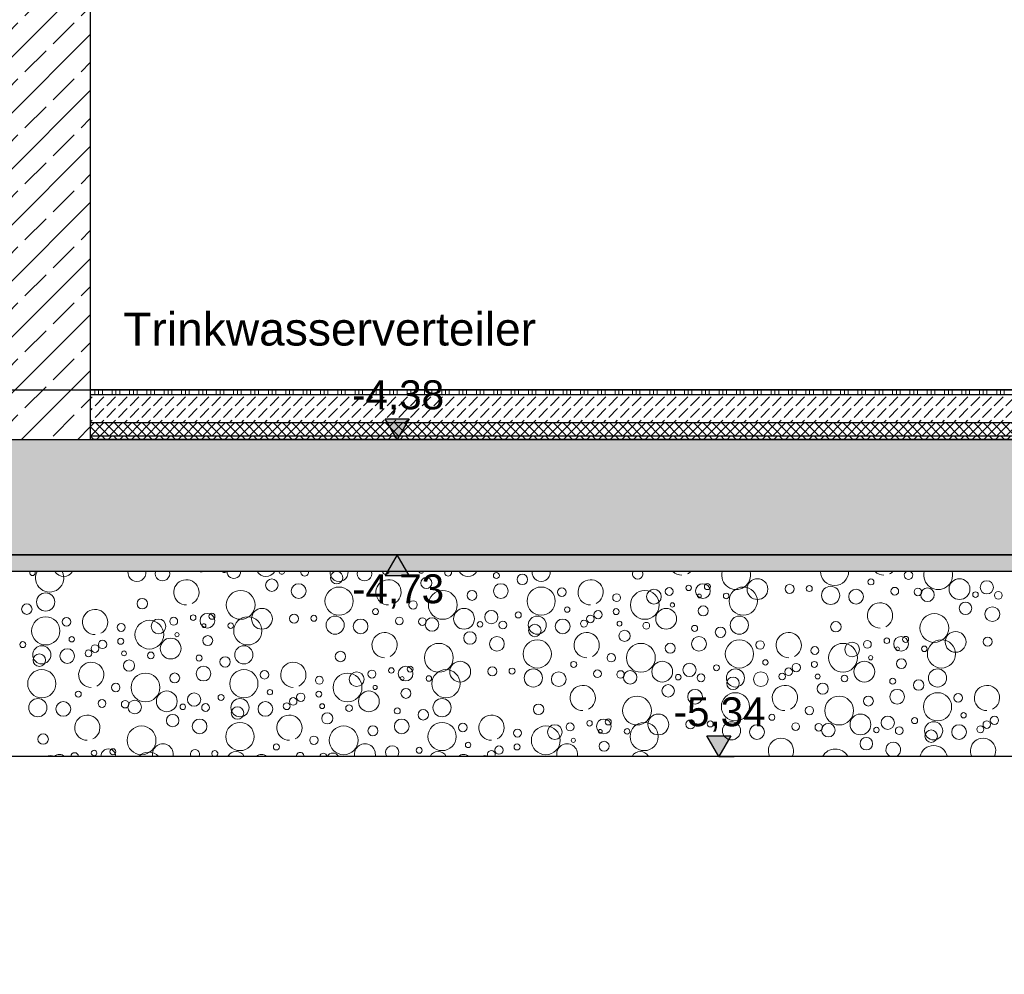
# Model space of a CAD drawing. Header units: metres. Extents: x -12 to 57.2, y -22.2 to 2.8.
# Tile 7 of 126: x 4.7 to 7.6, y -16.2 to -13.3. Entities that reach past the tile are written whole.
import ezdxf

# ---------------------------------------------------------------- set-up
doc = ezdxf.new("R2010")
doc.units = ezdxf.units.M
doc.header["$LTSCALE"] = 0.4
doc.header["$MEASUREMENT"] = 0
doc.linetypes.add('Strichlinie', pattern=[0.2, 0.15, -0.05])
doc.layers.get('0').update_dxf_attribs({"color": 8, "lineweight": 9})
doc.layers.get('Defpoints').update_dxf_attribs({"color": 8, "lineweight": 9})
for name, color, linetype in [('Neubau_A - Bodenaustausch', 8, 'Continuous'), ('Neubau_A - Sauberkeitsschicht', 8, 'Continuous'), ('Neubau_A-Bodenplatte', 8, 'Continuous'), ('Neubau_A-STB Wände', 8, 'Continuous'), ('Neubau_B-Bodenaufbau', 8, 'Continuous'), ('Neubau_T-Bemaßung', 8, 'Continuous'), ('Neubau_T-Text', 8, 'Continuous')]:
    doc.layers.add(name, color=color, linetype=linetype)
doc.layers.add('S-Linien _ Schraffuren.2D', color=8, linetype='Continuous', lineweight=9)
doc.styles.add('ERSTELLTER_STIL_2', font='arial.ttf')
doc.dimstyles.new('ERSTELLTER_STIL__1', dxfattribs={"dimtxt": 0.0875, "dimasz": 0.059375, "dimexe": 0.18, "dimexo": 0.0625, "dimgap": 0, "dimtad": 1, "dimzin": 0, "dimdsep": 46, "dimtxsty": 'ERSTELLTER_STIL_2', "dimblk": 'ARROWHEAD_6', "dimblk1": 'ARROWHEAD_6', "dimblk2": 'ARROWHEAD_6', "dimcen": 0.09, "dimclrd": 7, "dimclre": 7, "dimclrt": 7, "dimazin": 0, "dimtfac": 1, "dimtdec": 4, "dimtmove": 0, "dimatfit": 3, "dimfxl": 1, "dimtolj": 1, "dimtzin": 0, "dimarcsym": 0})
pattern_1 = [(45, (-2907.6834, -10.175), (-0.0848528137, 0.0848528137), []), (45, (-2907.72583, -10.13257), (-0.0848528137, 0.0848528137), [0.09, -0.03])]
pattern_2 = [(45, (-2907.6834, -10.175), (-0.0353553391, 0.0353553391), [0.0375, -0.0125]), (45, (-2907.6834, -10.139645), (-0.0353553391, 0.0353553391), [0.0375, -0.0125])]

# ---------------------------------------------------------------- blocks, each defined once
blk = doc.blocks.new('*X441', base_point=(-24191.6502, 0))
at = {"layer": 'Neubau_A - Bodenaustausch', "color": 253, "linetype": 'Continuous', "lineweight": 9, "true_color": 0x9f9f9f}
for centre, radius in [((-21278.0743, -4.815), 0.0169), ((-21277.8623, -4.7923), 0.00908), ((-21277.7838, -4.8041), 0.0158), ((-21278.5422, -4.8216), 0.0189), ((-21278.4608, -4.8393), 0.0223), ((-21278.3385, -4.8699), 0.0427), ((-21277.8489, -4.8393), 0.0223), ((-21277.7267, -4.8699), 0.0427), ((-21277.3391, -4.8408), 0.0119), ((-21277.2802, -4.8298), 0.00837), ((-21277.2371, -4.8393), 0.0223), ((-21277.2234, -4.8258), 0.00908), ((-21277.1149, -4.8699), 0.0427), ((-21277.072, -4.8334), 0.0315), ((-21276.9747, -4.8327), 0.0137), ((-21276.9149, -4.8318), 0.00908), ((-21276.8505, -4.8525), 0.0275), ((-21276.7282, -4.8116), 0.00908), ((-21276.6562, -4.8398), 0.0117), ((-21276.4602, -4.8334), 0.0315), ((-21276.3776, -4.8281), 0.0201), ((-21279.2268, -4.8725), 0.0275), ((-21278.6365, -4.8813), 0.0436), ((-21278.0247, -4.8813), 0.0436), ((-21277.9361, -4.8525), 0.015), ((-21277.6641, -4.8427), 0.013), ((-21277.4983, -4.8595), 0.0119), ((-21277.4128, -4.8813), 0.0436), ((-21277.3853, -4.8563), 0.0223), ((-21277.2477, -4.8542), 0.00574), ((-21277.1666, -4.8542), 0.00837), ((-21276.7734, -4.8563), 0.0223), ((-21276.5862, -4.842), 0.0115), ((-21276.5572, -4.8506), 0.0205), ((-21276.4117, -4.8501), 0.00837), ((-21276.3427, -4.8521), 0.0118), ((-21279.2838, -4.8941), 0.0158), ((-21278.9345, -4.8775), 0.0158), ((-21278.1146, -4.8813), 0.0128), ((-21277.6479, -4.8955), 0.00812), ((-21277.3293, -4.8813), 0.00642), ((-21277.2361, -4.8993), 0.015), ((-21276.4422, -4.8916), 0.0189), ((-21276.3608, -4.9093), 0.0223), ((-21279.2267, -4.9599), 0.0427), ((-21278.7802, -4.9198), 0.00837), ((-21278.7371, -4.9293), 0.0223), ((-21278.7234, -4.9158), 0.00908), ((-21278.6149, -4.9599), 0.0427), ((-21278.572, -4.9234), 0.0315), ((-21278.4747, -4.9227), 0.0137), ((-21278.4149, -4.9218), 0.00908), ((-21278.3505, -4.9425), 0.0275), ((-21278.2282, -4.9016), 0.00908), ((-21278.1562, -4.9298), 0.0117), ((-21277.9602, -4.9234), 0.0315), ((-21277.8776, -4.9181), 0.0201), ((-21277.796, -4.9117), 0.00908), ((-21277.7386, -4.9425), 0.0275), ((-21277.5775, -4.9236), 0.0115), ((-21277.5545, -4.911), 0.0126), ((-21277.4997, -4.9016), 0.00908), ((-21277.3483, -4.9234), 0.0315), ((-21277.1268, -4.9425), 0.0275), ((-21276.5365, -4.9513), 0.0436), ((-21279.1641, -4.9327), 0.013), ((-21278.9983, -4.9495), 0.0119), ((-21278.9128, -4.9713), 0.0436), ((-21278.8853, -4.9463), 0.0223), ((-21278.8391, -4.9308), 0.0119), ((-21278.7477, -4.9442), 0.00574), ((-21278.6666, -4.9442), 0.00837), ((-21278.2734, -4.9463), 0.0223), ((-21278.0862, -4.932), 0.0115), ((-21278.0572, -4.9406), 0.0205), ((-21277.9117, -4.9401), 0.00837), ((-21277.8427, -4.9421), 0.0118), ((-21277.7459, -4.9586), 0.0189), ((-21277.6616, -4.9463), 0.0223), ((-21277.5971, -4.9381), 0.0103), ((-21277.4896, -4.9381), 0.00732), ((-21277.4084, -4.9442), 0.0101), ((-21277.2623, -4.9523), 0.00908), ((-21276.8345, -4.9475), 0.0158), ((-21279.1479, -4.9855), 0.00812), ((-21278.8293, -4.9713), 0.00642), ((-21278.7361, -4.9893), 0.015), ((-21277.9422, -4.9816), 0.0189), ((-21277.8608, -4.9993), 0.0223), ((-21277.4743, -4.975), 0.0169), ((-21277.2489, -4.9993), 0.0223), ((-21277.1838, -4.9641), 0.0158), ((-21276.6371, -4.9993), 0.0223), ((-21276.6234, -4.9858), 0.00908), ((-21276.472, -4.9934), 0.0315), ((-21279.296, -5.0017), 0.00908), ((-21279.2386, -5.0325), 0.0275), ((-21279.0775, -5.0136), 0.0115), ((-21279.0545, -5.001), 0.0126), ((-21278.9997, -4.9916), 0.00908), ((-21278.8483, -5.0134), 0.0315), ((-21278.6268, -5.0325), 0.0275), ((-21278.0365, -5.0413), 0.0436), ((-21277.7385, -5.0299), 0.0427), ((-21277.4247, -5.0413), 0.0436), ((-21277.3361, -5.0125), 0.015), ((-21277.1267, -5.0299), 0.0427), ((-21277.0641, -5.0027), 0.013), ((-21276.8983, -5.0195), 0.0119), ((-21276.8128, -5.0413), 0.0436), ((-21276.7853, -5.0163), 0.0223), ((-21276.7391, -5.0008), 0.0119), ((-21276.6802, -4.9898), 0.00837), ((-21276.5666, -5.0142), 0.00837), ((-21276.5149, -5.0299), 0.0427), ((-21276.3747, -4.9927), 0.0137), ((-21279.2459, -5.0486), 0.0189), ((-21279.1616, -5.0363), 0.0223), ((-21279.0971, -5.0281), 0.0103), ((-21278.9896, -5.0281), 0.00732), ((-21278.9084, -5.0342), 0.0101), ((-21278.7623, -5.0423), 0.00908), ((-21278.3345, -5.0375), 0.0158), ((-21277.5146, -5.0413), 0.0128), ((-21276.7293, -5.0413), 0.00642), ((-21276.6477, -5.0142), 0.00574), ((-21278.9743, -5.065), 0.0169), ((-21278.7489, -5.0893), 0.0223), ((-21278.6838, -5.0541), 0.0158), ((-21278.1371, -5.0893), 0.0223), ((-21278.1234, -5.0758), 0.00908), ((-21277.972, -5.0834), 0.0315), ((-21277.6282, -5.0616), 0.00908), ((-21277.3602, -5.0834), 0.0315), ((-21277.2776, -5.0781), 0.0201), ((-21277.196, -5.0717), 0.00908), ((-21277.0479, -5.0555), 0.00812), ((-21276.9545, -5.071), 0.0126), ((-21276.8997, -5.0616), 0.00908), ((-21276.7483, -5.0834), 0.0315), ((-21276.6361, -5.0593), 0.015), ((-21279.2385, -5.1199), 0.0427), ((-21278.9247, -5.1313), 0.0436), ((-21278.8361, -5.1025), 0.015), ((-21278.6267, -5.1199), 0.0427), ((-21278.5641, -5.0927), 0.013), ((-21278.3128, -5.1313), 0.0436), ((-21278.2853, -5.1063), 0.0223), ((-21278.2391, -5.0908), 0.0119), ((-21278.1802, -5.0798), 0.00837), ((-21278.0666, -5.1042), 0.00837), ((-21278.0149, -5.1199), 0.0427), ((-21277.8747, -5.0827), 0.0137), ((-21277.8149, -5.0818), 0.00908), ((-21277.7505, -5.1025), 0.0275), ((-21277.6734, -5.1063), 0.0223), ((-21277.5562, -5.0898), 0.0117), ((-21277.4862, -5.092), 0.0115), ((-21277.4572, -5.1006), 0.0205), ((-21277.3117, -5.1001), 0.00837), ((-21277.2427, -5.1021), 0.0118), ((-21277.1386, -5.1025), 0.0275), ((-21277.0616, -5.1063), 0.0223), ((-21276.9971, -5.0981), 0.0103), ((-21276.9775, -5.0836), 0.0115), ((-21276.8896, -5.0981), 0.00732), ((-21276.8084, -5.1042), 0.0101), ((-21276.5268, -5.1025), 0.0275), ((-21279.0146, -5.1313), 0.0128), ((-21278.3983, -5.1095), 0.0119), ((-21278.2293, -5.1313), 0.00642), ((-21278.1477, -5.1042), 0.00574), ((-21277.3422, -5.1416), 0.0189), ((-21277.1459, -5.1186), 0.0189), ((-21276.8743, -5.135), 0.0169), ((-21276.6623, -5.1123), 0.00908), ((-21276.5838, -5.1241), 0.0158), ((-21279.1282, -5.1516), 0.00908), ((-21278.8602, -5.1734), 0.0315), ((-21278.7776, -5.1681), 0.0201), ((-21278.696, -5.1617), 0.00908), ((-21278.5479, -5.1455), 0.00812), ((-21278.4545, -5.161), 0.0126), ((-21278.3997, -5.1516), 0.00908), ((-21278.2483, -5.1734), 0.0315), ((-21278.1361, -5.1493), 0.015), ((-21277.2608, -5.1593), 0.0223), ((-21277.1385, -5.1899), 0.0427), ((-21276.6489, -5.1593), 0.0223), ((-21276.5267, -5.1899), 0.0427), ((-21276.4641, -5.1627), 0.013), ((-21279.2505, -5.1925), 0.0275), ((-21279.1734, -5.1963), 0.0223), ((-21279.0562, -5.1798), 0.0117), ((-21278.9862, -5.182), 0.0115), ((-21278.9572, -5.1906), 0.0205), ((-21278.8117, -5.1901), 0.00837), ((-21278.7427, -5.1921), 0.0118), ((-21278.6386, -5.1925), 0.0275), ((-21278.5616, -5.1963), 0.0223), ((-21278.4971, -5.1881), 0.0103), ((-21278.4775, -5.1736), 0.0115), ((-21278.3896, -5.1881), 0.00732), ((-21278.3084, -5.1942), 0.0101), ((-21278.0268, -5.1925), 0.0275), ((-21277.7345, -5.1975), 0.0158), ((-21277.4365, -5.2013), 0.0436), ((-21276.8247, -5.2013), 0.0436), ((-21276.7361, -5.1725), 0.015), ((-21278.8422, -5.2316), 0.0189), ((-21278.6459, -5.2086), 0.0189), ((-21278.3743, -5.225), 0.0169), ((-21278.1623, -5.2023), 0.00908), ((-21278.0838, -5.2141), 0.0158), ((-21277.372, -5.2434), 0.0315), ((-21277.0282, -5.2216), 0.00908), ((-21276.9146, -5.2013), 0.0128), ((-21276.7602, -5.2434), 0.0315), ((-21276.4479, -5.2155), 0.00812), ((-21278.7608, -5.2493), 0.0223), ((-21278.6385, -5.2799), 0.0427), ((-21278.1489, -5.2493), 0.0223), ((-21278.0267, -5.2799), 0.0427), ((-21277.9641, -5.2527), 0.013), ((-21277.6853, -5.2663), 0.0223), ((-21277.6391, -5.2508), 0.0119), ((-21277.5802, -5.2398), 0.00837), ((-21277.5371, -5.2493), 0.0223), ((-21277.5234, -5.2358), 0.00908), ((-21277.4149, -5.2799), 0.0427), ((-21277.2747, -5.2427), 0.0137), ((-21277.2149, -5.2418), 0.00908), ((-21277.1505, -5.2625), 0.0275), ((-21277.0734, -5.2663), 0.0223), ((-21276.9562, -5.2498), 0.0117), ((-21276.8862, -5.252), 0.0115), ((-21276.8572, -5.2606), 0.0205), ((-21276.6776, -5.2381), 0.0201), ((-21276.596, -5.2317), 0.00908), ((-21276.5386, -5.2625), 0.0275), ((-21276.4616, -5.2663), 0.0223), ((-21276.3775, -5.2436), 0.0115), ((-21276.3545, -5.231), 0.0126), ((-21279.2345, -5.2875), 0.0158), ((-21278.9365, -5.2913), 0.0436), ((-21278.3247, -5.2913), 0.0436), ((-21278.2361, -5.2625), 0.015), ((-21277.7983, -5.2695), 0.0119), ((-21277.7128, -5.2913), 0.0436), ((-21277.5477, -5.2642), 0.00574), ((-21277.4666, -5.2642), 0.00837), ((-21276.7117, -5.2601), 0.00837), ((-21276.6427, -5.2621), 0.0118), ((-21276.5459, -5.2786), 0.0189), ((-21276.3971, -5.2581), 0.0103), ((-21278.5282, -5.3116), 0.00908), ((-21278.4146, -5.2913), 0.0128), ((-21277.9479, -5.3055), 0.00812), ((-21277.7997, -5.3116), 0.00908), ((-21277.6293, -5.2913), 0.00642), ((-21277.5361, -5.3093), 0.015), ((-21276.7422, -5.3016), 0.0189), ((-21279.0802, -5.3298), 0.00837), ((-21279.0234, -5.3258), 0.00908), ((-21278.096, -5.3217), 0.00908), ((-21277.8545, -5.321), 0.0126)]:
    blk.add_circle(centre, radius, dxfattribs=at)
for centre, radius, start, end in [((-21279.2666, -4.7842), 0.00837, 150.1377, 29.8623), ((-21279.2149, -4.7999), 0.0427, 152.2733, 27.7267), ((-21279.172, -4.7634), 0.0315, 211.9024, 328.0976), ((-21278.9505, -4.7825), 0.0275, 174.8914, 5.1086), ((-21278.8734, -4.7863), 0.0223, 163.6432, 16.3568), ((-21278.7562, -4.7698), 0.0117, 240.9652, 299.0348), ((-21278.6862, -4.772), 0.0115, 224.2462, 315.7538), ((-21278.6572, -4.7806), 0.0205, 178.4632, 1.5368), ((-21278.5602, -4.7634), 0.0315, 211.9024, 328.0976), ((-21278.5117, -4.7801), 0.00837, 179.2639, 0.7361), ((-21278.4427, -4.7821), 0.0118, 169.5963, 10.4037), ((-21278.3386, -4.7825), 0.0275, 174.8914, 5.1086), ((-21278.3459, -4.7986), 0.0189, 98.958, 81.042), ((-21278.2616, -4.7863), 0.0223, 163.6432, 16.3568), ((-21278.1971, -4.7781), 0.0103, 190.7036, 349.2964), ((-21278.0896, -4.7781), 0.00732, 195.2279, 344.7721), ((-21278.0084, -4.7842), 0.0101, 155.7579, 24.2421), ((-21277.9483, -4.7634), 0.0315, 211.9024, 328.0976), ((-21277.7268, -4.7825), 0.0275, 174.8914, 5.1086), ((-21277.4345, -4.7875), 0.0158, 151.5181, 28.4819), ((-21277.3008, -4.7531), 0.0382, 224.6985, 270), ((-21277.3008, -4.7531), 0.0382, 296.5651, 315.3015), ((-21277.1365, -4.7913), 0.0436, 164.9207, 15.0793), ((-21276.8385, -4.7799), 0.0427, 180.173, 359.827), ((-21276.6889, -4.7531), 0.0382, 224.6985, 270), ((-21276.6889, -4.7531), 0.0382, 296.5651, 315.3015), ((-21276.6146, -4.7913), 0.0128, 118.6876, 61.3124), ((-21276.5247, -4.7913), 0.0436, 164.9207, 15.0793), ((-21278.8008, -4.8431), 0.0382, 296.5651, 270), ((-21278.1889, -4.8431), 0.0382, 296.5651, 270), ((-21277.5771, -4.8431), 0.0382, 296.5651, 270), ((-21276.7008, -4.9131), 0.0382, 296.5651, 270), ((-21279.0771, -4.9331), 0.0382, 296.5651, 270), ((-21278.2008, -5.0031), 0.0382, 296.5651, 270), ((-21277.5889, -5.0031), 0.0382, 296.5651, 270), ((-21276.9771, -5.0031), 0.0382, 296.5651, 270), ((-21279.0889, -5.0931), 0.0382, 296.5651, 270), ((-21278.4771, -5.0931), 0.0382, 296.5651, 270), ((-21277.6008, -5.1631), 0.0382, 296.5651, 270), ((-21276.9889, -5.1631), 0.0382, 296.5651, 270), ((-21276.3771, -5.1631), 0.0382, 296.5651, 270), ((-21279.1008, -5.2531), 0.0382, 296.5651, 270), ((-21278.4889, -5.2531), 0.0382, 296.5651, 270), ((-21277.8771, -5.2531), 0.0382, 296.5651, 270), ((-21278.872, -5.3334), 0.0315, 347.8175, 192.1825), ((-21278.2602, -5.3334), 0.0315, 347.8175, 192.1825), ((-21277.6483, -5.3334), 0.0315, 347.8175, 192.1825), ((-21277.0008, -5.3231), 0.0382, 333.7938, 206.2062), ((-21276.6608, -5.3193), 0.0223, 291.745, 248.255), ((-21276.3889, -5.3231), 0.0382, 333.7938, 206.2062), ((-21279.1853, -5.3563), 0.0223, 46.933, 133.067), ((-21279.1391, -5.3408), 0.0119, 3.8018, 176.1982), ((-21279.0371, -5.3393), 0.0223, 358.2255, 181.7745), ((-21278.9149, -5.3699), 0.0427, 44.3782, 135.6218), ((-21278.7747, -5.3327), 0.0137, 327.8757, 212.1243), ((-21278.7149, -5.3318), 0.00908, 296.0114, 243.9886), ((-21278.6505, -5.3525), 0.0275, 26.8758, 153.1242), ((-21278.5734, -5.3563), 0.0223, 46.933, 133.067), ((-21278.4562, -5.3398), 0.0117, 358.8465, 181.1535), ((-21278.3862, -5.342), 0.0115, 9.9852, 170.0148), ((-21278.3572, -5.3506), 0.0205, 30.9065, 149.0935), ((-21278.1776, -5.3281), 0.0201, 323.6342, 216.3658), ((-21278.0386, -5.3525), 0.0275, 26.8758, 153.1242), ((-21277.9616, -5.3563), 0.0223, 46.933, 133.067), ((-21277.8775, -5.3336), 0.0115, 325.8829, 214.1171), ((-21277.4268, -5.3525), 0.0275, 26.8758, 153.1242), ((-21276.8365, -5.3613), 0.0436, 29.3239, 150.6761), ((-21276.5385, -5.3499), 0.0427, 13.3628, 166.6372), ((-21279.2128, -5.3813), 0.0436, 71.6093, 108.3907), ((-21277.8971, -5.3481), 0.0103, 51.3257, 128.6743)]:
    blk.add_arc(centre, radius, start, end, dxfattribs=at)
blk = doc.blocks.new('ARROWHEAD_6')
at = {"color": 0, "linetype": 'Continuous', "lineweight": 0}
for p, q in [((0, 0), (-1, 0)), ((-0.5, -0.5), (0.5, 0.5))]:
    blk.add_line(p, q, dxfattribs=at)
blk = doc.blocks.new('*D568')
at = {"layer": 'Defpoints', "color": 0, "linetype": 'Continuous', "transparency": 16777216}
for p in [(-0.285, -14.555), (23.9206, -14.555), (-0.285, -14.905)]:
    blk.add_point(p, dxfattribs=at)
at = {"layer": 'Neubau_T-Bemaßung', "linetype": 'Continuous', "lineweight": -2, "transparency": 16777216}
for p, q in [((-0.2225, -14.555), (24.1006, -14.555)), ((23.9206, -14.6144), (23.9206, -14.6162)), ((23.9206, -14.8456), (23.9206, -14.8441)), ((-0.2225, -14.905), (24.1006, -14.905))]:
    blk.add_line(p, q, dxfattribs=at)
at = {"layer": 'Neubau_T-Bemaßung', "linetype": 'Continuous', "lineweight": -2, "transparency": 16777216, "xscale": 0.059375, "yscale": 0.059375, "zscale": 0.059375}
for p, rotation in [((23.9206, -14.555), 90), ((23.9206, -14.905), 270)]:
    blk.add_blockref('ARROWHEAD_6', p, dxfattribs=dict(at, rotation=rotation))
at = {"layer": 'Neubau_T-Bemaßung', "linetype": 'Continuous', "transparency": 16777216, "insert": (23.9206, -14.7301), "char_height": 0.0875, "attachment_point": 5, "rotation": 90, "style": 'ERSTELLTER_STIL_2'}
blk.add_mtext('\\A1;0.35', dxfattribs=at)
blk = doc.blocks.new('*D569')
at = {"layer": 'Defpoints', "color": 0, "linetype": 'Continuous', "transparency": 16777216}
for p in [(-0.3, -10.655), (23.9206, -10.655), (-0.285, -14.555)]:
    blk.add_point(p, dxfattribs=at)
at = {"layer": 'Neubau_T-Bemaßung', "linetype": 'Continuous', "lineweight": -2, "transparency": 16777216}
for p, q in [((-0.2375, -10.655), (24.1006, -10.655)), ((23.9206, -10.7144), (23.9206, -12.495)), ((23.9206, -14.4956), (23.9206, -12.722)), ((-0.2225, -14.555), (24.1006, -14.555))]:
    blk.add_line(p, q, dxfattribs=at)
at = {"layer": 'Neubau_T-Bemaßung', "linetype": 'Continuous', "lineweight": -2, "transparency": 16777216, "xscale": 0.059375, "yscale": 0.059375, "zscale": 0.059375}
for p, rotation in [((23.9206, -10.655), 90), ((23.9206, -14.555), 270)]:
    blk.add_blockref('ARROWHEAD_6', p, dxfattribs=dict(at, rotation=rotation))
at = {"layer": 'Neubau_T-Bemaßung', "linetype": 'Continuous', "transparency": 16777216, "insert": (23.9206, -12.6085), "char_height": 0.0875, "attachment_point": 5, "rotation": 90, "style": 'ERSTELLTER_STIL_2'}
blk.add_mtext('\\A1;3.90', dxfattribs=at)
blk = doc.blocks.new('*D598')
at = {"layer": 'Defpoints', "color": 0, "linetype": 'Continuous', "transparency": 16777216}
for p in [(-0.285, -14.555), (23.6845, -14.555), (-0.285, -14.905)]:
    blk.add_point(p, dxfattribs=at)
at = {"layer": 'Neubau_T-Bemaßung', "linetype": 'Continuous', "lineweight": -2, "transparency": 16777216}
for p, q in [((-0.2225, -14.555), (23.8645, -14.555)), ((23.6845, -14.6144), (23.6845, -14.8456)), ((-0.2225, -14.905), (23.8645, -14.905)), ((23.6845, -14.905), (23.6845, -15.0031))]:
    blk.add_line(p, q, dxfattribs=at)
at = {"layer": 'Neubau_T-Bemaßung', "linetype": 'Continuous', "lineweight": -2, "transparency": 16777216, "xscale": 0.059375, "yscale": 0.059375, "zscale": 0.059375}
for p, rotation in [((23.6845, -14.555), 90), ((23.6845, -14.905), 270)]:
    blk.add_blockref('ARROWHEAD_6', p, dxfattribs=dict(at, rotation=rotation))
at = {"layer": 'Neubau_T-Bemaßung', "linetype": 'Continuous', "transparency": 16777216, "insert": (23.5706, -15.0031), "char_height": 0.0875, "attachment_point": 5, "rotation": 90, "style": 'ERSTELLTER_STIL_2'}
blk.add_mtext('\\A1;0.35', dxfattribs=at)
blk = doc.blocks.new('*D599')
at = {"layer": 'Defpoints', "color": 0, "linetype": 'Continuous', "transparency": 16777216}
for p in [(0.175, -14.405), (23.6845, -14.405), (-0.285, -14.555)]:
    blk.add_point(p, dxfattribs=at)
at = {"layer": 'Neubau_T-Bemaßung', "linetype": 'Continuous', "lineweight": -2, "transparency": 16777216}
for p, q in [((0.2375, -14.405), (23.8645, -14.405)), ((23.6845, -14.4644), (23.6845, -14.4956)), ((-0.2225, -14.555), (23.8645, -14.555)), ((23.6845, -14.555), (23.6845, -14.6531))]:
    blk.add_line(p, q, dxfattribs=at)
at = {"layer": 'Neubau_T-Bemaßung', "linetype": 'Continuous', "lineweight": -2, "transparency": 16777216, "xscale": 0.059375, "yscale": 0.059375, "zscale": 0.059375}
for p, rotation in [((23.6845, -14.405), 90), ((23.6845, -14.555), 270)]:
    blk.add_blockref('ARROWHEAD_6', p, dxfattribs=dict(at, rotation=rotation))
at = {"layer": 'Neubau_T-Bemaßung', "linetype": 'Continuous', "transparency": 16777216, "insert": (23.5706, -14.6531), "char_height": 0.0875, "attachment_point": 5, "rotation": 90, "style": 'ERSTELLTER_STIL_2'}
blk.add_mtext('\\A1;0.15', dxfattribs=at)
blk = doc.blocks.new('*D600')
at = {"layer": 'Defpoints', "color": 0, "linetype": 'Continuous', "transparency": 16777216}
for p in [(-0.3, -10.655), (23.5706, -10.655), (0.175, -14.405)]:
    blk.add_point(p, dxfattribs=at)
at = {"layer": 'Neubau_T-Bemaßung', "linetype": 'Continuous', "lineweight": -2, "transparency": 16777216}
for p, q in [((-0.2375, -10.655), (23.7506, -10.655)), ((23.5706, -10.7144), (23.5706, -12.4196)), ((23.5706, -14.3456), (23.5706, -12.6474)), ((0.2375, -14.405), (23.7506, -14.405))]:
    blk.add_line(p, q, dxfattribs=at)
at = {"layer": 'Neubau_T-Bemaßung', "linetype": 'Continuous', "lineweight": -2, "transparency": 16777216, "xscale": 0.059375, "yscale": 0.059375, "zscale": 0.059375}
for p, rotation in [((23.5706, -10.655), 90), ((23.5706, -14.405), 270)]:
    blk.add_blockref('ARROWHEAD_6', p, dxfattribs=dict(at, rotation=rotation))
at = {"layer": 'Neubau_T-Bemaßung', "linetype": 'Continuous', "transparency": 16777216, "insert": (23.5706, -12.5335), "char_height": 0.0875, "attachment_point": 5, "rotation": 90, "style": 'ERSTELLTER_STIL_2'}
blk.add_mtext('\\A1;3.75', dxfattribs=at)

msp = doc.modelspace()

# ---------------------------------------------------------------- hatches: boundary and pattern name
at = {"layer": 'Neubau_A - Sauberkeitsschicht', "linetype": 'Continuous'}
h = msp.add_hatch(dxfattribs=at)
h.set_pattern_fill('BETON__UNBEWEHRT_0002', color=256, style=0, pattern_type=2)
h.set_pattern_definition(pattern_2)
h.paths.add_polyline_path([(-0.445, -14.905), (-0.445, -14.955), (24.23, -14.955), (24.23, -14.905)])
at = {"layer": 'Neubau_A-Bodenplatte', "linetype": 'Continuous'}
h = msp.add_hatch(dxfattribs=at)
h.set_pattern_fill('BETON__STAHLBETON_0002', color=256, style=0, pattern_type=2)
h.set_pattern_definition(pattern_1)
h.paths.add_polyline_path([(-0.285, -14.905), (33.0401, -14.905), (33.0401, -14.555), (-0.285, -14.555)])
at = {"layer": 'Neubau_A-STB Wände', "linetype": 'Continuous'}
h = msp.add_hatch(dxfattribs=at)
h.set_pattern_fill('BETON__STAHLBETON_0002', color=256, style=0, pattern_type=2)
h.set_pattern_definition(pattern_1)
h.paths.add_polyline_path([(4.875, -10.655), (4.625, -10.655), (4.625, -14.555), (4.875, -14.555)])
at = {"layer": 'Neubau_B-Bodenaufbau', "linetype": 'Continuous'}
h = msp.add_hatch(dxfattribs=at)
h.set_pattern_fill('BETON__UNBEWEHRT_0002', color=256, style=0, pattern_type=2)
h.set_pattern_definition(pattern_2)
h.paths.add_polyline_path([(4.875, -14.42), (4.875, -14.505), (8.1237, -14.505), (8.1237, -14.42)])
h = msp.add_hatch(dxfattribs=at)
h.set_pattern_fill('DÄMMUNG__HART_2_0002', color=256, style=0, pattern_type=2)
h.set_pattern_definition([(45, (-2907.6834, -10.175), (-0.01414213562, 0.01414213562), []), (135, (-2907.6834, -10.175), (0.01414213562, 0.01414213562), [])])
h.paths.add_polyline_path([(4.875, -14.505), (4.875, -14.545), (8.1237, -14.545), (8.1237, -14.505)])
h = msp.add_hatch(dxfattribs=at)
h.set_pattern_fill('GUßASPHALT_0002', color=256, style=0, pattern_type=2)
h.set_pattern_definition([(45, (-2907.6834, -10.175), (-0.01767766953, 0.01767766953), []), (135, (-2907.6834, -10.175), (0.01767766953, 0.01767766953), [])])
h.paths.add_polyline_path([(4.875, -14.555), (8.1237, -14.555), (8.1237, -14.545), (4.875, -14.545)])
at = {"layer": 'Neubau_T-Bemaßung', "linetype": 'Continuous'}
for points in [[(5.8044, -14.555), (5.8406, -14.4925), (5.7681, -14.4925)], [(5.8044, -14.905), (5.7681, -14.9675), (5.8406, -14.9675)], [(6.7775, -15.515), (6.8138, -15.4525), (6.7413, -15.4525)]]:
    msp.add_hatch(color=256, dxfattribs=at).paths.add_polyline_path(points)

# ---------------------------------------------------------------- linework, layer by layer
msp.add_lwpolyline([(33.2001, -15.655), (23.78, -15.655), (23.64, -15.515), (-0.445, -15.515), (-1.275, -15.515), (-1.885, -14.905), (-2.235, -14.555), (-5.6703, -11.1197), (-6.181, -11.1321), (-6.1823, -11.1321), (-6.1838, -11.1321), (-6.2728, -11.1311), (-6.3042, -11.1298), (-11.9962, -10.9075), (-11.9962, -22.195), (-11.9962, -22.195), (57.2295, -22.195)])
at = {"layer": 'Neubau_A - Bodenaustausch', "linetype": 'Continuous'}
msp.add_line((21.115, -15.515), (-0.445, -15.515), dxfattribs=at)
at = {"layer": 'Neubau_A - Sauberkeitsschicht', "linetype": 'Continuous'}
msp.add_line((24.04, -14.955), (-0.445, -14.955), dxfattribs=at)
at = {"layer": 'Neubau_A-Bodenplatte', "linetype": 'Continuous', "flags": 128}
for points in [[(29.07, -14.555), (28.49, -14.555), (25.3455, -14.555), (8.1237, -14.555), (4.875, -14.555)], [(33.0401, -14.905), (24.23, -14.905), (-0.285, -14.905)]]:
    msp.add_lwpolyline(points, dxfattribs=at)
at = {"layer": 'Neubau_A-STB Wände', "linetype": 'Continuous'}
msp.add_line((4.875, -10.795), (4.875, -14.405), dxfattribs=at)
at = {"layer": 'Neubau_A-STB Wände', "linetype": 'Continuous', "flags": 128}
msp.add_lwpolyline([(4.875, -14.405), (4.875, -14.42), (4.875, -14.505), (4.875, -14.545), (4.875, -14.555)], dxfattribs=at)
at = {"layer": 'Neubau_B-Bodenaufbau', "linetype": 'Continuous'}
for p, q in [((8.1237, -14.42), (4.875, -14.42)), ((8.1237, -14.505), (4.875, -14.505)), ((8.1237, -14.545), (4.875, -14.545))]:
    msp.add_line(p, q, dxfattribs=at)
at = {"layer": 'Neubau_B-Bodenaufbau', "linetype": 'Continuous', "lineweight": 9}
for p, q in [((4.8891, -14.405), (4.8891, -14.42)), ((4.9004, -14.405), (4.9004, -14.42)), ((4.9116, -14.405), (4.9116, -14.42)), ((4.9416, -14.405), (4.9416, -14.42)), ((4.9529, -14.405), (4.9529, -14.42)), ((4.9641, -14.405), (4.9641, -14.42)), ((4.9941, -14.405), (4.9941, -14.42)), ((5.0054, -14.405), (5.0054, -14.42)), ((5.0166, -14.405), (5.0166, -14.42)), ((5.0466, -14.405), (5.0466, -14.42)), ((5.0579, -14.405), (5.0579, -14.42)), ((5.0691, -14.405), (5.0691, -14.42)), ((5.0991, -14.405), (5.0991, -14.42)), ((5.1104, -14.405), (5.1104, -14.42)), ((5.1216, -14.405), (5.1216, -14.42)), ((5.1516, -14.405), (5.1516, -14.42)), ((5.1629, -14.405), (5.1629, -14.42)), ((5.1741, -14.405), (5.1741, -14.42)), ((5.2041, -14.405), (5.2041, -14.42)), ((5.2154, -14.405), (5.2154, -14.42)), ((5.2266, -14.405), (5.2266, -14.42)), ((5.2566, -14.405), (5.2566, -14.42)), ((5.2679, -14.405), (5.2679, -14.42)), ((5.2791, -14.405), (5.2791, -14.42)), ((5.3091, -14.405), (5.3091, -14.42)), ((5.3204, -14.405), (5.3204, -14.42)), ((5.3316, -14.405), (5.3316, -14.42)), ((5.3616, -14.405), (5.3616, -14.42)), ((5.3729, -14.405), (5.3729, -14.42)), ((5.3841, -14.405), (5.3841, -14.42)), ((5.4141, -14.405), (5.4141, -14.42)), ((5.4254, -14.405), (5.4254, -14.42)), ((5.4366, -14.405), (5.4366, -14.42)), ((5.4666, -14.405), (5.4666, -14.42)), ((5.4779, -14.405), (5.4779, -14.42)), ((5.4891, -14.405), (5.4891, -14.42)), ((5.5191, -14.405), (5.5191, -14.42)), ((5.5304, -14.405), (5.5304, -14.42)), ((5.5416, -14.405), (5.5416, -14.42)), ((5.5716, -14.405), (5.5716, -14.42)), ((5.5829, -14.405), (5.5829, -14.42)), ((5.5941, -14.405), (5.5941, -14.42)), ((5.6241, -14.405), (5.6241, -14.42)), ((5.6354, -14.405), (5.6354, -14.42)), ((5.6466, -14.405), (5.6466, -14.42)), ((5.6766, -14.405), (5.6766, -14.42)), ((5.6879, -14.405), (5.6879, -14.42)), ((5.6991, -14.405), (5.6991, -14.42)), ((5.7291, -14.405), (5.7291, -14.42)), ((5.7404, -14.405), (5.7404, -14.42)), ((5.7516, -14.405), (5.7516, -14.42)), ((5.7816, -14.405), (5.7816, -14.42)), ((5.7929, -14.405), (5.7929, -14.42)), ((5.8041, -14.405), (5.8041, -14.42)), ((5.8341, -14.405), (5.8341, -14.42)), ((5.8454, -14.405), (5.8454, -14.42)), ((5.8566, -14.405), (5.8566, -14.42)), ((5.8866, -14.405), (5.8866, -14.42)), ((5.8979, -14.405), (5.8979, -14.42)), ((5.9091, -14.405), (5.9091, -14.42)), ((5.9391, -14.405), (5.9391, -14.42)), ((5.9504, -14.405), (5.9504, -14.42)), ((5.9616, -14.405), (5.9616, -14.42)), ((5.9916, -14.405), (5.9916, -14.42)), ((6.0029, -14.405), (6.0029, -14.42)), ((6.0141, -14.405), (6.0141, -14.42)), ((6.0441, -14.405), (6.0441, -14.42)), ((6.0554, -14.405), (6.0554, -14.42)), ((6.0666, -14.405), (6.0666, -14.42)), ((6.0966, -14.405), (6.0966, -14.42)), ((6.1079, -14.405), (6.1079, -14.42)), ((6.1191, -14.405), (6.1191, -14.42)), ((6.1491, -14.405), (6.1491, -14.42)), ((6.1604, -14.405), (6.1604, -14.42)), ((6.1716, -14.405), (6.1716, -14.42)), ((6.2016, -14.405), (6.2016, -14.42)), ((6.2129, -14.405), (6.2129, -14.42)), ((6.2241, -14.405), (6.2241, -14.42)), ((6.2541, -14.405), (6.2541, -14.42)), ((6.2654, -14.405), (6.2654, -14.42)), ((6.2766, -14.405), (6.2766, -14.42)), ((6.3066, -14.405), (6.3066, -14.42)), ((6.3179, -14.405), (6.3179, -14.42)), ((6.3291, -14.405), (6.3291, -14.42)), ((6.3591, -14.405), (6.3591, -14.42)), ((6.3704, -14.405), (6.3704, -14.42)), ((6.3816, -14.405), (6.3816, -14.42)), ((6.4116, -14.405), (6.4116, -14.42)), ((6.4229, -14.405), (6.4229, -14.42)), ((6.4341, -14.405), (6.4341, -14.42)), ((6.4641, -14.405), (6.4641, -14.42)), ((6.4754, -14.405), (6.4754, -14.42)), ((6.4866, -14.405), (6.4866, -14.42)), ((6.5166, -14.405), (6.5166, -14.42)), ((6.5279, -14.405), (6.5279, -14.42)), ((6.5391, -14.405), (6.5391, -14.42)), ((6.5691, -14.405), (6.5691, -14.42)), ((6.5804, -14.405), (6.5804, -14.42)), ((6.5916, -14.405), (6.5916, -14.42)), ((6.6216, -14.405), (6.6216, -14.42)), ((6.6329, -14.405), (6.6329, -14.42)), ((6.6441, -14.405), (6.6441, -14.42)), ((6.6741, -14.405), (6.6741, -14.42)), ((6.6854, -14.405), (6.6854, -14.42)), ((6.6966, -14.405), (6.6966, -14.42)), ((6.7266, -14.405), (6.7266, -14.42)), ((6.7379, -14.405), (6.7379, -14.42)), ((6.7491, -14.405), (6.7491, -14.42)), ((6.7791, -14.405), (6.7791, -14.42)), ((6.7904, -14.405), (6.7904, -14.42)), ((6.8016, -14.405), (6.8016, -14.42)), ((6.8316, -14.405), (6.8316, -14.42)), ((6.8429, -14.405), (6.8429, -14.42)), ((6.8541, -14.405), (6.8541, -14.42)), ((6.8841, -14.405), (6.8841, -14.42)), ((6.8954, -14.405), (6.8954, -14.42)), ((6.9066, -14.405), (6.9066, -14.42)), ((6.9366, -14.405), (6.9366, -14.42)), ((6.9479, -14.405), (6.9479, -14.42)), ((6.9591, -14.405), (6.9591, -14.42)), ((6.9891, -14.405), (6.9891, -14.42)), ((7.0004, -14.405), (7.0004, -14.42)), ((7.0116, -14.405), (7.0116, -14.42)), ((7.0416, -14.405), (7.0416, -14.42)), ((7.0529, -14.405), (7.0529, -14.42)), ((7.0641, -14.405), (7.0641, -14.42)), ((7.0941, -14.405), (7.0941, -14.42)), ((7.1054, -14.405), (7.1054, -14.42)), ((7.1166, -14.405), (7.1166, -14.42)), ((7.1466, -14.405), (7.1466, -14.42)), ((7.1579, -14.405), (7.1579, -14.42)), ((7.1691, -14.405), (7.1691, -14.42)), ((7.1991, -14.405), (7.1991, -14.42)), ((7.2104, -14.405), (7.2104, -14.42)), ((7.2216, -14.405), (7.2216, -14.42)), ((7.2516, -14.405), (7.2516, -14.42)), ((7.2629, -14.405), (7.2629, -14.42)), ((7.2741, -14.405), (7.2741, -14.42)), ((7.3041, -14.405), (7.3041, -14.42)), ((7.3154, -14.405), (7.3154, -14.42)), ((7.3266, -14.405), (7.3266, -14.42)), ((7.3566, -14.405), (7.3566, -14.42)), ((7.3679, -14.405), (7.3679, -14.42)), ((7.3791, -14.405), (7.3791, -14.42)), ((7.4091, -14.405), (7.4091, -14.42)), ((7.4204, -14.405), (7.4204, -14.42)), ((7.4316, -14.405), (7.4316, -14.42)), ((7.4616, -14.405), (7.4616, -14.42)), ((7.4729, -14.405), (7.4729, -14.42)), ((7.4841, -14.405), (7.4841, -14.42)), ((7.5141, -14.405), (7.5141, -14.42)), ((7.5254, -14.405), (7.5254, -14.42)), ((7.5366, -14.405), (7.5366, -14.42)), ((7.5666, -14.405), (7.5666, -14.42)), ((7.5779, -14.405), (7.5779, -14.42)), ((7.5891, -14.405), (7.5891, -14.42)), ((7.6191, -14.405), (7.6191, -14.42)), ((7.6304, -14.405), (7.6304, -14.42)), ((7.6416, -14.405), (7.6416, -14.42))]:
    msp.add_line(p, q, dxfattribs=at)
at = {"layer": 'Neubau_B-Bodenaufbau', "linetype": 'Continuous', "flags": 128}
msp.add_lwpolyline([(8.1237, -14.405), (7.9901, -14.405), (7.99, -14.405), (4.875, -14.405)], dxfattribs=at)
at = {"layer": 'Neubau_T-Bemaßung', "linetype": 'Continuous'}
for p, q in [((5.8044, -14.555), (5.7681, -14.4925)), ((5.7681, -14.4925), (5.8406, -14.4925)), ((5.8406, -14.4925), (5.8044, -14.555)), ((5.8044, -14.555), (5.7575, -14.555)), ((5.8044, -14.555), (5.8513, -14.555)), ((5.8044, -14.905), (5.7575, -14.905)), ((5.8044, -14.905), (5.7681, -14.9675)), ((5.8044, -14.905), (5.8513, -14.905)), ((5.8406, -14.9675), (5.8044, -14.905)), ((5.7681, -14.9675), (5.8406, -14.9675)), ((6.7775, -15.515), (6.7413, -15.4525)), ((6.7413, -15.4525), (6.8138, -15.4525)), ((6.8138, -15.4525), (6.7775, -15.515)), ((6.7775, -15.515), (6.7307, -15.515)), ((6.7775, -15.515), (6.8244, -15.515))]:
    msp.add_line(p, q, dxfattribs=at)
at = {"layer": 'S-Linien _ Schraffuren.2D', "linetype": 'Strichlinie', "flags": 128}
msp.add_lwpolyline([(-5.6703, -11.1197), (-4.6126, -11.0941), (-3.3286, -11.0649), (-0.8946, -11.0218), (-0.7539, -10.9508), (3.9368, -10.8951), (6.6043, -10.8879), (7.0796, -10.8781), (8.6162, -10.8406), (13.0557, -10.7772), (16.8619, -10.7236), (17.682, -10.7178), (18.7317, -10.715), (18.8531, -10.7288), (19.2075, -10.718), (22.2351, -10.6838), (26.7618, -10.6064), (26.9401, -10.616), (27.5592, -10.6417), (27.9329, -10.6496), (29.5275, -10.6661), (33.9321, -10.7029), (36.0088, -10.6975), (36.514, -10.6975), (39.5993, -10.7118), (42.3672, -10.6876), (43.4193, -10.7044), (45.1413, -10.7127), (47.1587, -10.6936), (47.5029, -10.6921), (46.53, -11.665), (44.89, -11.665), (44.89, -11.405), (39.4587, -11.405), (39.0587, -11.805), (37.8901, -11.805), (34.0401, -15.655), (23.78, -15.655), (23.64, -15.515), (-1.275, -15.515)], close=True, dxfattribs=at)

# ---------------------------------------------------------------- block references
at = {"layer": 'Neubau_A - Bodenaustausch'}
msp.add_blockref('*X441', (-2907.6834, -10.175), dxfattribs=at)

# ---------------------------------------------------------------- texts
at = {"layer": 'Neubau_T-Bemaßung', "char_height": 0.0875, "attachment_point": 7, "style": 'ERSTELLTER_STIL_2'}
for s, insert in [('\\A1;-4,38', (5.6676, -14.48)), ('\\A1;-4,73', (5.6676, -15.0675)), ('\\A1;-5,34', (6.6408, -15.44))]:
    msp.add_mtext(s, dxfattribs=dict(at, insert=insert))
at = {"layer": 'Neubau_T-Text', "linetype": 'Continuous', "insert": (4.975, -14.2723), "char_height": 0.1, "attachment_point": 7, "style": 'ERSTELLTER_STIL_2'}
msp.add_mtext('\\A1;Trinkwasserverteiler', dxfattribs=at)

# ---------------------------------------------------------------- dimensions: what is measured, and where the dimension line sits
at = {"layer": 'Neubau_T-Bemaßung', "linetype": 'Continuous'}
for base, p1, p2, picture, middle in [((23.9206, -10.655), (-0.285, -14.555), (-0.3, -10.655), '*D569', (23.9206, -12.6085)), ((23.5706, -10.655), (0.175, -14.405), (-0.3, -10.655), '*D600', (23.5706, -12.5335)), ((23.6845, -14.405), (-0.285, -14.555), (0.175, -14.405), '*D599', (23.5706, -14.6531)), ((23.9206, -14.555), (-0.285, -14.905), (-0.285, -14.555), '*D568', (23.9206, -14.7301)), ((23.6845, -14.555), (-0.285, -14.905), (-0.285, -14.555), '*D598', (23.5706, -15.0031))]:
    dim = msp.add_linear_dim(base=base, p1=p1, p2=p2, angle=90, dimstyle='ERSTELLTER_STIL__1', override={"dimclrd": 256, "dimclre": 256, "dimclrt": 256}, dxfattribs=at)
    dim.commit()
    dim.dimension.update_dxf_attribs({"geometry": picture, "text_midpoint": middle, "dimtype": 160, "text_rotation": 90})

doc.saveas('drawing.dxf')
